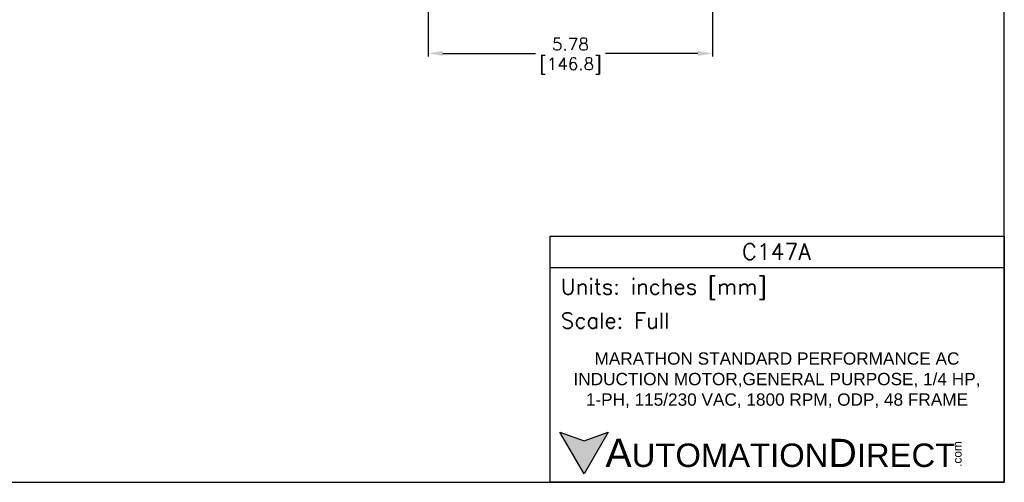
# Model space of a CAD drawing. Extents: x 897.4 to 937.4, y -8.5 to 19.5.
# Tile 3 of 4: x 917.4 to 937.4, y -8.5 to 0.9. Entities that reach past the tile are written whole.
import ezdxf

# ---------------------------------------------------------------- set-up
doc = ezdxf.new("R2010")
doc.units = 0
doc.header["$LTSCALE"] = 4
doc.header["$MEASUREMENT"] = 0
doc.layers.get('DEFPOINTS').update_dxf_attribs({"linetype": 'CONTINUOUS'})
doc.layers.add('TEXT', color=140, linetype='CONTINUOUS')
doc.layers.add('TEXT @ 1', color=140, linetype='CONTINUOUS')
doc.styles.add('\\M+2ABAC\\M+2A6A11', font='txt')
doc.styles.add('ROMANS', font='romans.shx')
doc.styles.get("Standard").update_dxf_attribs({"font": 'romans.shx'})
doc.dimstyles.get("Standard").update_dxf_attribs({"dimtxt": 0.25, "dimasz": 0.3, "dimexe": 0.0625, "dimexo": 0.0625, "dimgap": 0.0625, "dimtad": 0, "dimtih": 1, "dimtoh": 1, "dimzin": 0, "dimdsep": 46, "dimtxsty": 'Standard', "dimcen": 0, "dimadec": 0, "dimazin": 0, "dimtfac": 1, "dimtofl": 0, "dimtmove": 0, "dimatfit": 3, "dimfxl": 0, "dimtolj": 1, "dimtzin": 0, "dimarcsym": 0})

# ---------------------------------------------------------------- blocks, each defined once
blk = doc.blocks.new('*D11')
at = {"layer": 'DEFPOINTS', "color": 0}
for p in [(925.705, 4.053), (931.485, 4.053), (931.485, 0.181)]:
    blk.add_point(p, dxfattribs=at)
at = {"layer": 'TEXT', "color": 0, "lineweight": -2}
for p, q in [((925.705, 3.991), (925.705, 0.119)), ((931.485, 3.991), (931.485, 0.119)), ((926.005, 0.181), (927.884, 0.181)), ((931.185, 0.181), (929.306, 0.181))]:
    blk.add_line(p, q, dxfattribs=at)
at = {"layer": 'TEXT', "color": 0}
for points in [[(926.005, 0.231), (926.005, 0.131), (925.705, 0.181)], [(931.185, 0.231), (931.185, 0.131), (931.485, 0.181)]]:
    blk.add_solid(points, dxfattribs=at)
at = {"layer": 'TEXT', "color": 0, "char_height": 0.25, "attachment_point": 5}
for s, insert in [('\\A1;5.78', (928.595, 0.369)), ('\\A1;[146.8]', (928.595, -0.072))]:
    blk.add_mtext(s, dxfattribs=dict(at, insert=insert))

msp = doc.modelspace()

# ---------------------------------------------------------------- hatches: boundary and pattern name
at = {"layer": 'TEXT'}
msp.add_hatch(color=256, dxfattribs=at).paths.add_polyline_path([(929.36413, -7.5143), (928.87304, -7.69305), (928.38194, -7.5143), (928.87304, -8.36491)])

# ---------------------------------------------------------------- linework, layer by layer
at = {"layer": 'DEFPOINTS'}
msp.add_lwpolyline([(897.40933, -8.5339), (937.40933, -8.5339), (937.40933, 19.4661), (897.40933, 19.4661)], close=True, dxfattribs=at)
at = {"layer": 'TEXT'}
msp.add_line((928.1848, -4.16859), (937.40933, -4.16859), dxfattribs=at)
for points in [[(928.1848, -8.5339), (928.1848, -3.53274), (937.40933, -3.53274), (937.40933, -8.5339)], [(929.36413, -7.5143), (928.87304, -8.36491), (928.38194, -7.5143), (928.87304, -7.69305)]]:
    msp.add_lwpolyline(points, close=True, dxfattribs=at)

# ---------------------------------------------------------------- texts
for s, insert, char_height, width, attachment_point, style in [('C147A', (932.78275, -3.84628), 0.32884, 6.1898885, 5, 'ROMANS'), (' Units: inches [mm]', (928.1848, -4.61053), 0.3179258, 9.2245261, 4, 'ROMANS'), (' Scale: Full', (928.1848, -5.24638), 0.3179258, 9.2245261, 4, 'ROMANS'), ('{\\fArial|b0|i0|c0|p34;     \\H1.2x;A\\H0.8333x;UTOMATION\\H1.2x;D\\H0.8333x;IRECT}', (928.38194, -7.9396), 0.4768887, 8.0783371, 4, '\\M+2ABAC\\M+2A6A11')]:
    msp.add_mtext(s, dxfattribs=dict(at, insert=insert, char_height=char_height, width=width, attachment_point=attachment_point, style=style))
at = {"layer": 'TEXT', "insert": (932.79126, -6.45856), "char_height": 0.25, "width": 8.605814, "attachment_point": 5}
msp.add_mtext('\\A1;{\\fArial|b0|i0|c0|p34;MARATHON STANDARD PERFORMANCE AC INDUCTION MOTOR,GENERAL PURPOSE, 1/4 HP, 1-PH, 115/230 VAC, 1800 RPM, ODP, 48 FRAME}', dxfattribs=at)
at = {"layer": 'TEXT', "insert": (936.36904, -8.21918), "char_height": 0.1716799, "width": 0.508746, "attachment_point": 1, "rotation": 90, "style": '\\M+2ABAC\\M+2A6A11'}
msp.add_mtext('{\\fArial|b0|i0|c0|p34;.com}', dxfattribs=at)

# ---------------------------------------------------------------- dimensions: what is measured, and where the dimension line sits
at = {"layer": 'TEXT @ 1'}
dim = msp.add_linear_dim(base=(931.48504, 0.1813), p1=(925.70504, 4.05302), p2=(931.48504, 4.05302), dimstyle='Standard', override={"dimscale": 1, "dimtxt": 0.25, "dimpost": '\\X', "dimtix": 0, "dimtofl": 0, "dimtmove": 0, "dimatfit": 3}, dxfattribs=at)
dim.commit()
dim.dimension.update_dxf_attribs({"geometry": '*D11', "text_midpoint": (928.59504, 0.1813)})

doc.saveas('drawing.dxf')
